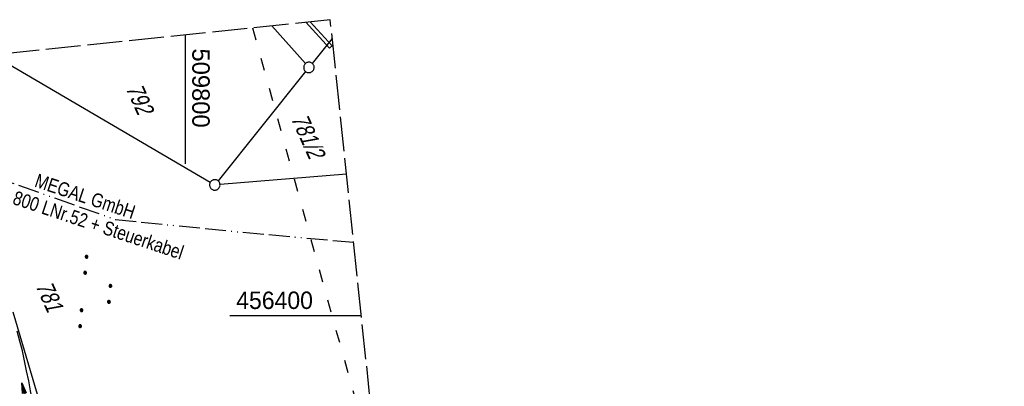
# Model space of a CAD drawing. Extents: x 509535 to 509917, y 455493 to 456443.
# Tile 34 of 34: x 509776 to 509917, y 456390 to 456443. Entities that reach past the tile are written whole.
import ezdxf

# ---------------------------------------------------------------- set-up
doc = ezdxf.new("R2010")
doc.units = 0
doc.header["$LTSCALE"] = 10
doc.header["$MEASUREMENT"] = 0
for name, pattern in [('ACAD_ISO03W100', [30, 12, -18]), ('ACAD_ISO13W100', [36, 12, -3, 12, -3, 0, -3, 0, -3]), ('AUSGEZOGEN', [0]), ('LT00', [0]), ('LT14', [0.6, 0.5, -0.1])]:
    doc.linetypes.add(name, pattern=pattern)
doc.layers.get('0').update_dxf_attribs({"linetype": 'LT00'})
doc.layers.add('-BLATT_115-RAND', color=7, linetype='LT14', plot=False)
for name, color, linetype in [('DFK_BEB_SCHR', 254, 'LT00'), ('DFK_BEBAUUNG', 250, 'LT00'), ('DFK_FLUR_NR', 250, 'LT00'), ('DFK_GZPKT', 250, 'LT00'), ('DFK_KATASTER', 250, 'LT00'), ('DFK_NUTZUNG', 250, 'LT00'), ('GASLTG', 250, 'ACAD_ISO13W100'), ('GASLTG_TEXT', 250, 'Continuous'), ('PFEIL', 140, 'AUSGEZOGEN'), ('V114_GRABEN', 250, 'LT00'), ('V115_GRABEN', 250, 'LT00'), ('V115_RASTER', 250, 'LT00'), ('WASSERLTG', 130, 'ACAD_ISO03W100')]:
    doc.layers.add(name, color=color, linetype=linetype)
doc.styles.get("Standard").update_dxf_attribs({"font": 'ARIAL.TTF'})
doc.styles.add('Versorgungsltg', font='ARIAL.TTF', dxfattribs={"width": 0.8, "height": 2})

# ---------------------------------------------------------------- blocks, each defined once
blk = doc.blocks.new('SYMB7010')
at = {"color": 0, "linetype": 'ByBlock'}
for points in [[(-0.031408, 0.499213), (-0.093728, 0.49134), (-0.15457, 0.475719), (-0.212975, 0.452595), (-0.268021, 0.422333), (-0.31884, 0.385411), (-0.36463, 0.342411), (-0.40467, 0.29401), (-0.438329, 0.240973), (-0.465074, 0.184136), (-0.484486, 0.124395), (-0.496256, 0.062692), (-0.5002, 0)], [(-0.5002, 0), (-0.496256, -0.062692), (-0.484486, -0.124395), (-0.465075, -0.184136), (-0.438329, -0.240973), (-0.404671, -0.29401), (-0.36463, -0.342411), (-0.31884, -0.385411), (-0.268021, -0.422333), (-0.212975, -0.452595), (-0.154571, -0.475719), (-0.093728, -0.49134), (-0.031408, -0.499213), (0.031408, -0.499213)], [(0.5002, 0), (0.496256, 0.062692), (0.484485, 0.124395), (0.465074, 0.184136), (0.438329, 0.240973), (0.40467, 0.29401), (0.36463, 0.342411), (0.31884, 0.385411), (0.268021, 0.422333), (0.212975, 0.452595), (0.15457, 0.475719), (0.093728, 0.49134), (0.031408, 0.499213), (-0.031408, 0.499213)], [(0.031408, -0.499213), (0.093728, -0.491341), (0.15457, -0.475719), (0.212975, -0.452595), (0.268021, -0.422333), (0.31884, -0.385411), (0.36463, -0.342411), (0.404671, -0.294011), (0.438329, -0.240974), (0.465075, -0.184136), (0.484486, -0.124395), (0.496256, -0.062692), (0.500201, 0)]]:
    blk.add_lwpolyline(points, dxfattribs=at)
blk = doc.blocks.new('SYMB7111')
at = {"color": 0, "linetype": 'ByBlock'}
for p, q in [((-0.13, 0.202919), (-0.13, 0.177081)), ((-0.125, 0.172895), (-0.125, 0.207105)), ((-0.12, 0.209164), (-0.12, 0.170836)), ((-0.115, 0.170204), (-0.115, 0.209796)), ((-0.11, 0.209164), (-0.11, 0.170836)), ((-0.105, 0.172895), (-0.105, 0.207105)), ((-0.1, 0.202919), (-0.1, 0.177081)), ((-0.095, 0.189874), (-0.095, 0.190146)), ((0.1, 0.202919), (0.1, 0.177081)), ((0.105, 0.172895), (0.105, 0.207105)), ((0.11, 0.209164), (0.11, 0.170836)), ((0.115, 0.170204), (0.115, 0.209796)), ((0.12, 0.209164), (0.12, 0.170836)), ((0.125, 0.172895), (0.125, 0.207105)), ((0.13, 0.202919), (0.13, 0.177081)), ((0.135, 0.189874), (0.135, 0.190146)), ((-0.515, -0.177081), (-0.515, -0.202919)), ((-0.51, -0.207105), (-0.51, -0.172895)), ((-0.505, -0.170836), (-0.505, -0.209164)), ((-0.5, -0.209796), (-0.5, -0.170204)), ((-0.495, -0.170836), (-0.495, -0.209164)), ((-0.49, -0.207105), (-0.49, -0.172895)), ((-0.485, -0.177081), (-0.485, -0.202919)), ((-0.48, -0.190126), (-0.48, -0.189854)), ((-0.285, -0.177081), (-0.285, -0.202919)), ((-0.28, -0.207105), (-0.28, -0.172895)), ((-0.275, -0.170836), (-0.275, -0.209164)), ((-0.27, -0.209796), (-0.27, -0.170204)), ((-0.265, -0.170836), (-0.265, -0.209164)), ((-0.26, -0.207105), (-0.26, -0.172895)), ((-0.255, -0.177081), (-0.255, -0.202919)), ((-0.25, -0.190126), (-0.25, -0.189854)), ((0.255, -0.177081), (0.255, -0.202919)), ((0.26, -0.207105), (0.26, -0.172895)), ((0.265, -0.170836), (0.265, -0.209164)), ((0.27, -0.209796), (0.27, -0.170204)), ((0.275, -0.170836), (0.275, -0.209164)), ((0.28, -0.207105), (0.28, -0.172895)), ((0.285, -0.177081), (0.285, -0.202919)), ((0.29, -0.190126), (0.29, -0.189854)), ((0.485, -0.177081), (0.485, -0.202919)), ((0.49, -0.207105), (0.49, -0.172895)), ((0.495, -0.170836), (0.495, -0.209164)), ((0.5, -0.209796), (0.5, -0.170204)), ((0.505, -0.170836), (0.505, -0.209164)), ((0.51, -0.207105), (0.51, -0.172895)), ((0.515, -0.177081), (0.515, -0.202919)), ((0.52, -0.190126), (0.52, -0.189854))]:
    blk.add_line(p, q, dxfattribs=at)
for points in [[(-0.095, 0.19), (-0.096981, 0.198678), (-0.10253, 0.205637), (-0.11055, 0.209499), (-0.11945, 0.209499), (-0.12747, 0.205637), (-0.133019, 0.198678), (-0.135, 0.19), (-0.133019, 0.181322), (-0.12747, 0.174363), (-0.11945, 0.170501), (-0.11055, 0.170501), (-0.10253, 0.174363), (-0.096981, 0.181322), (-0.095, 0.19)], [(0.135, 0.19), (0.133019, 0.198678), (0.12747, 0.205637), (0.11945, 0.209499), (0.11055, 0.209499), (0.10253, 0.205637), (0.096981, 0.198678), (0.095, 0.19), (0.096981, 0.181322), (0.10253, 0.174363), (0.11055, 0.170501), (0.11945, 0.170501), (0.12747, 0.174363), (0.133019, 0.181322), (0.135, 0.19)], [(-0.48, -0.19), (-0.481981, -0.181322), (-0.48753, -0.174363), (-0.49555, -0.170501), (-0.50445, -0.170501), (-0.51247, -0.174363), (-0.518019, -0.181322), (-0.52, -0.19), (-0.518019, -0.198678), (-0.51247, -0.205637), (-0.50445, -0.209499), (-0.49555, -0.209499), (-0.48753, -0.205637), (-0.481981, -0.198678), (-0.48, -0.19)], [(-0.25, -0.19), (-0.251981, -0.181322), (-0.25753, -0.174363), (-0.26555, -0.170501), (-0.27445, -0.170501), (-0.28247, -0.174363), (-0.288019, -0.181322), (-0.29, -0.19), (-0.288019, -0.198678), (-0.28247, -0.205637), (-0.27445, -0.209499), (-0.26555, -0.209499), (-0.25753, -0.205637), (-0.251981, -0.198678), (-0.25, -0.19)], [(0.29, -0.19), (0.288019, -0.181322), (0.28247, -0.174363), (0.27445, -0.170501), (0.26555, -0.170501), (0.25753, -0.174363), (0.251981, -0.181322), (0.25, -0.19), (0.251981, -0.198678), (0.25753, -0.205637), (0.26555, -0.209499), (0.27445, -0.209499), (0.28247, -0.205637), (0.288019, -0.198678), (0.29, -0.19)], [(0.52, -0.19), (0.518019, -0.181322), (0.51247, -0.174363), (0.50445, -0.170501), (0.49555, -0.170501), (0.48753, -0.174363), (0.481981, -0.181322), (0.48, -0.19), (0.481981, -0.198678), (0.48753, -0.205637), (0.49555, -0.209499), (0.50445, -0.209499), (0.51247, -0.205637), (0.518019, -0.198678), (0.52, -0.19)]]:
    blk.add_lwpolyline(points, dxfattribs=at)
blk = doc.blocks.new('Pfreil3')
at = {"layer": 'PFEIL'}
blk.add_hatch(color=256, dxfattribs=at).paths.add_polyline_path([(-1.55, 0.27), (-1.55, -0.27), (0, 0)])
for p, q in [((-1.55, 0), (-4.83, 0)), ((-1.55, -0.27), (-1.55, 0.27)), ((-1.55, 0.27), (0, 0)), ((0, 0), (-1.55, -0.27))]:
    blk.add_line(p, q, dxfattribs=at)

msp = doc.modelspace()

# ---------------------------------------------------------------- linework, layer by layer
at = {"layer": '-BLATT_115-RAND'}
msp.add_lwpolyline([(509535.36, 456412.53), (509632.04, 455492.59), (509917.47, 455522.59), (509820.79, 456442.52), (509535.36, 456412.53)], dxfattribs=at)
at = {"layer": 'DFK_BEB_SCHR'}
msp.add_line((509817.93, 456442.22), (509821.06, 456438.78), dxfattribs=at)
at = {"layer": 'DFK_BEBAUUNG'}
for points in [[(509820.66, 456438.42), (509817.27, 456442.15)], [(509821.17, 456438.88), (509820.66, 456438.42)]]:
    msp.add_lwpolyline(points, dxfattribs=at)
at = {"layer": 'DFK_KATASTER'}
for p, q in [((509817.23, 456436.23), (509812.39, 456441.64)), ((509821.07, 456439.83), (509818.2, 456436.25)), ((509772.42, 456437.44), (509803.58, 456419.19)), ((509817.26, 456435.08), (509804.7, 456419.39)), ((509823.12, 456420.34), (509804.98, 456418.87)), ((509775.28, 456400.58), (509779.84, 456385.18))]:
    msp.add_line(p, q, dxfattribs=at)
at = {"layer": 'GASLTG', "ltscale": 0.025, "flags": 128}
msp.add_lwpolyline([(509824.15, 456410.53), (509807.3, 456412.05), (509789.98, 456413.81), (509774.82, 456419.17), (509766.39, 456422.23), (509738.9, 456433.05), (509737.12, 456433.73)], dxfattribs=at)
at = {"layer": 'V114_GRABEN'}
msp.add_lwpolyline([(509778.07, 456387.79), (509777.8, 456389.23), (509777.54, 456390.68), (509777.25, 456392.12), (509776.96, 456393.55), (509776.63, 456394.98), (509776.28, 456396.4), (509775.89, 456397.81)], dxfattribs=at)
at = {"layer": 'V115_GRABEN'}
msp.add_lwpolyline([(509778.07, 456387.79), (509777.8, 456389.23), (509777.54, 456390.68), (509777.25, 456392.12), (509776.96, 456393.55), (509776.63, 456394.98), (509776.28, 456396.4), (509775.89, 456397.81)], dxfattribs=at)
at = {"layer": 'V115_RASTER'}
for p, q in [((509800, 456440.34), (509800, 456421.84)), ((509825.25, 456400), (509806.39, 456400))]:
    msp.add_line(p, q, dxfattribs=at)
at = {"layer": 'WASSERLTG', "ltscale": 0.015, "flags": 128}
msp.add_lwpolyline([(509809.63, 456441.35), (509827.84, 456375.45)], dxfattribs=at)

# ---------------------------------------------------------------- block references
at = {"layer": 'DFK_GZPKT', "xscale": 1.500000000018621, "yscale": 1.5, "zscale": 1.5, "rotation": 264.7377099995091}
for p in [(509817.73, 456435.67), (509804.23, 456418.81)]:
    msp.add_blockref('SYMB7010', p, dxfattribs=at)
at = {"layer": 'DFK_NUTZUNG', "xscale": 9.999999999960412, "yscale": 10, "zscale": 10, "rotation": 264.7377000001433}
msp.add_blockref('SYMB7111', (509787.27, 456403.34), dxfattribs=at)
at = {"layer": 'PFEIL', "rotation": 104.045120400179}
msp.add_blockref('Pfreil3', (509776.56, 456390.42), dxfattribs=at)

# ---------------------------------------------------------------- texts
at = {"layer": 'DFK_FLUR_NR', "oblique": 13.754, "width": 0.75}
for s, p in [('792', (509791.42, 456432.69)), ('781/2', (509815.11, 456428.35)), ('781', (509778.47, 456404.34))]:
    msp.add_text(s, height=2.5, rotation=294.084, dxfattribs=at).set_placement(p)
at = {"layer": 'GASLTG_TEXT', "insert": (509785.11, 456415.58), "char_height": 2, "attachment_point": 5, "rotation": 341.6365, "style": 'Versorgungsltg'}
msp.add_mtext('{\\fArial|b0|i0|c238|p34;MEGAL GmbH}\\PG DN 800 LNr.52 + Steuerkabel', dxfattribs=at)
at = {"layer": 'V115_RASTER'}
for s, rotation, width, p in [(' 509800', -89.9986, 0.976, (509801, 456439.34)), (' 456400', 0.0014, 0.944, (509806.39, 456401))]:
    msp.add_text(s, height=2.5, rotation=rotation, dxfattribs=dict(at, width=width)).set_placement(p)

doc.saveas('drawing.dxf')
